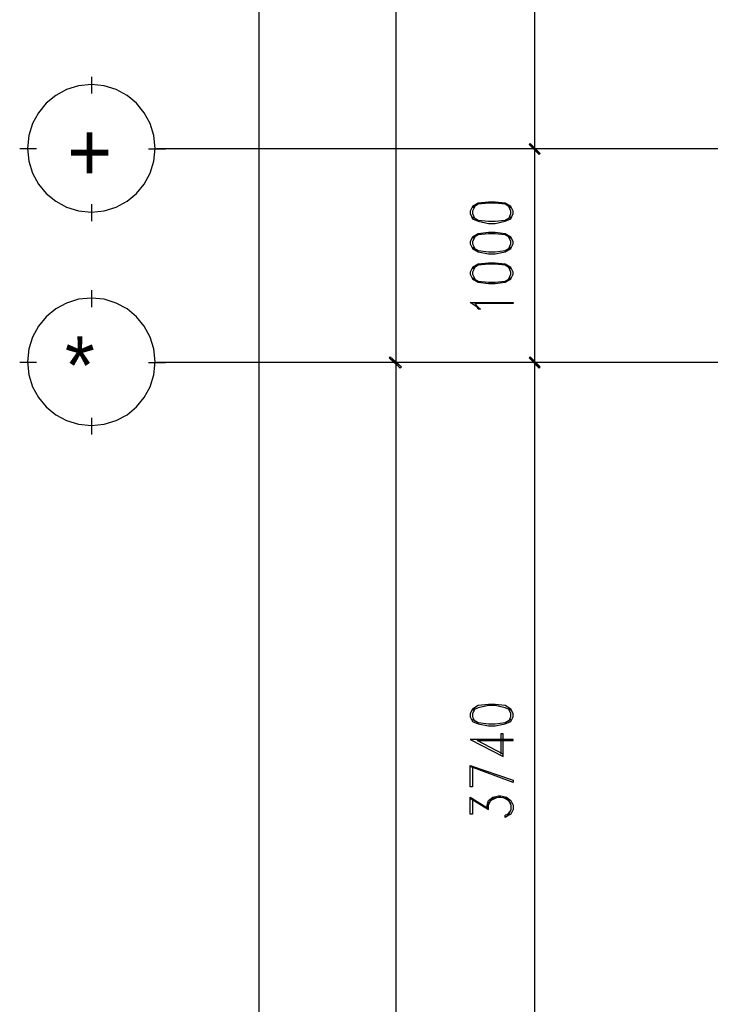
# Model space of a CAD drawing. Header units: millimetres. Extents: x 0 to 420, y 0 to 297.
# Tile 39 of 79: x 142 to 168, y 155 to 192. Entities that reach past the tile are written whole.
import ezdxf

# ---------------------------------------------------------------- set-up
doc = ezdxf.new("R2010")
doc.units = ezdxf.units.MM
for name, color, linetype in [('FILL_000000', 7, 'Continuous'), ('LINE_000000', 7, 'Continuous'), ('TEXT', 7, 'Continuous')]:
    doc.layers.add(name, color=color, linetype=linetype)

msp = doc.modelspace()

# ---------------------------------------------------------------- hatches: boundary and pattern name
at = {"layer": 'FILL_000000'}
h = msp.add_hatch(color=7, dxfattribs=at)
h.dxf.hatch_style = 1
h.paths.add_polyline_path([(161.84, 187.071), (161.417, 187.41), (161.459, 187.452), (161.84, 187.071)])
h = msp.add_hatch(color=7, dxfattribs=at)
h.dxf.hatch_style = 1
h.paths.add_polyline_path([(161.459, 187.452), (161.417, 187.41), (161.84, 187.071), (161.459, 187.452)])
h = msp.add_hatch(color=7, dxfattribs=at)
h.dxf.hatch_style = 1
h.paths.add_polyline_path([(161.798, 187.029), (161.84, 187.071), (161.417, 187.41), (161.798, 187.029)])
h = msp.add_hatch(color=7, dxfattribs=at)
h.dxf.hatch_style = 1
h.paths.add_polyline_path([(161.417, 187.41), (161.84, 187.071), (161.798, 187.029), (161.417, 187.41)])
h = msp.add_hatch(color=7, dxfattribs=at)
h.dxf.hatch_style = 1
h.paths.add_polyline_path([(156.21, 179.451), (156.168, 179.409), (156.633, 179.07), (156.21, 179.451)])
h = msp.add_hatch(color=7, dxfattribs=at)
h.dxf.hatch_style = 1
h.paths.add_polyline_path([(156.633, 179.07), (156.168, 179.409), (156.21, 179.451), (156.633, 179.07)])
h = msp.add_hatch(color=7, dxfattribs=at)
h.dxf.hatch_style = 1
h.paths.add_polyline_path([(156.168, 179.409), (156.633, 179.07), (156.591, 179.028), (156.168, 179.409)])
h = msp.add_hatch(color=7, dxfattribs=at)
h.dxf.hatch_style = 1
h.paths.add_polyline_path([(156.591, 179.028), (156.633, 179.07), (156.168, 179.409), (156.591, 179.028)])
h = msp.add_hatch(color=7, dxfattribs=at)
h.dxf.hatch_style = 1
h.paths.add_polyline_path([(161.84, 179.07), (161.417, 179.409), (161.459, 179.451), (161.84, 179.07)])
h = msp.add_hatch(color=7, dxfattribs=at)
h.dxf.hatch_style = 1
h.paths.add_polyline_path([(161.459, 179.451), (161.417, 179.409), (161.84, 179.07), (161.459, 179.451)])
h = msp.add_hatch(color=7, dxfattribs=at)
h.dxf.hatch_style = 1
h.paths.add_polyline_path([(161.798, 179.028), (161.84, 179.07), (161.417, 179.409), (161.798, 179.028)])
h = msp.add_hatch(color=7, dxfattribs=at)
h.dxf.hatch_style = 1
h.paths.add_polyline_path([(161.417, 179.409), (161.84, 179.07), (161.798, 179.028), (161.417, 179.409)])

# ---------------------------------------------------------------- linework, layer by layer
at = {"layer": 'LINE_000000', "lineweight": 25}
for p, q in [((151.299, 83.354), (151.299, 211.201)), ((156.422, 211.201), (156.422, 179.239)), ((161.629, 187.24), (161.629, 211.201)), ((145.034, 189.315), (145.034, 189.95)), ((142.96, 187.24), (142.325, 187.24)), ((147.151, 187.24), (147.786, 187.24)), ((242.443, 187.24), (147.447, 187.24)), ((167.809, 187.24), (161.036, 187.24)), ((167.809, 187.24), (161.036, 187.24)), ((161.629, 179.239), (161.629, 187.24)), ((145.034, 184.531), (145.034, 185.166)), ((145.034, 181.314), (145.034, 181.949)), ((142.96, 179.239), (142.325, 179.239)), ((147.151, 179.239), (147.786, 179.239)), ((229.404, 179.239), (147.447, 179.239)), ((160.232, 179.239), (155.787, 179.239)), ((160.232, 179.239), (155.787, 179.239)), ((156.422, 179.239), (156.422, 115.951)), ((167.005, 179.239), (161.036, 179.239)), ((167.809, 179.239), (161.036, 179.239)), ((161.629, 149.352), (161.629, 179.239)), ((145.034, 176.53), (145.034, 177.165)), ((159.216, 162.899), (159.893, 162.475)), ((160.74, 162.433), (160.57, 162.264))]:
    msp.add_line(p, q, dxfattribs=at)
for points in [[(147.405, 187.262), (147.356, 187.744), (147.217, 188.193), (146.996, 188.599), (146.704, 188.953), (146.35, 189.245), (145.944, 189.465), (145.495, 189.605), (145.013, 189.653), (144.531, 189.605), (144.082, 189.465), (143.676, 189.245), (143.322, 188.953), (143.029, 188.599), (142.809, 188.193), (142.67, 187.744), (142.621, 187.262), (142.67, 186.779), (142.809, 186.33), (143.029, 185.924), (143.322, 185.57), (143.676, 185.278), (144.082, 185.058), (144.531, 184.918), (145.013, 184.87), (145.495, 184.918), (145.944, 185.058), (146.35, 185.278), (146.704, 185.57), (146.996, 185.924), (147.217, 186.33), (147.356, 186.779), (147.405, 187.262)], [(159.216, 184.827), (159.3, 184.616), (159.512, 184.531), (159.893, 184.446), (160.147, 184.446), (160.528, 184.531), (160.74, 184.616), (160.824, 184.827), (160.824, 184.912), (160.74, 185.081), (160.528, 185.208), (160.147, 185.251), (159.893, 185.251), (159.512, 185.208), (159.3, 185.081), (159.216, 184.912), (159.216, 184.827)], [(159.216, 183.684), (159.3, 183.515), (159.512, 183.388), (159.893, 183.303), (160.147, 183.303), (160.528, 183.388), (160.74, 183.515), (160.824, 183.684), (160.824, 183.769), (160.74, 183.938), (160.528, 184.065), (160.147, 184.108), (159.893, 184.108), (159.512, 184.065), (159.3, 183.938), (159.216, 183.769), (159.216, 183.684)], [(159.216, 182.541), (159.3, 182.372), (159.512, 182.245), (159.893, 182.203), (160.147, 182.203), (160.528, 182.245), (160.74, 182.372), (160.824, 182.541), (160.824, 182.626), (160.74, 182.795), (160.528, 182.922), (160.147, 182.965), (159.893, 182.965), (159.512, 182.922), (159.3, 182.795), (159.216, 182.626), (159.216, 182.541)], [(147.405, 179.26), (147.356, 179.743), (147.217, 180.191), (146.996, 180.598), (146.704, 180.952), (146.35, 181.244), (145.944, 181.464), (145.495, 181.604), (145.013, 181.652), (144.531, 181.604), (144.082, 181.464), (143.676, 181.244), (143.322, 180.952), (143.029, 180.598), (142.809, 180.191), (142.67, 179.743), (142.621, 179.26), (142.67, 178.778), (142.809, 178.329), (143.029, 177.923), (143.322, 177.569), (143.676, 177.277), (144.082, 177.057), (144.531, 176.917), (145.013, 176.869), (145.495, 176.917), (145.944, 177.057), (146.35, 177.277), (146.704, 177.569), (146.996, 177.923), (147.217, 178.329), (147.356, 178.778), (147.405, 179.26)], [(160.824, 181.483), (160.824, 181.441), (159.385, 181.441), (159.512, 181.314), (159.597, 181.229), (159.512, 181.229), (159.47, 181.314), (159.216, 181.483), (160.824, 181.483)], [(159.216, 165.947), (159.3, 165.777), (159.512, 165.693), (159.893, 165.608), (160.147, 165.608), (160.528, 165.693), (160.74, 165.777), (160.824, 165.947), (160.824, 166.074), (160.74, 166.243), (160.528, 166.37), (160.147, 166.412), (159.893, 166.412), (159.512, 166.37), (159.3, 166.243), (159.216, 166.074), (159.216, 165.947)]]:
    msp.add_lwpolyline(points, close=True, dxfattribs=at)
at = {"layer": 'LINE_000000', "lineweight": 0}
for points in [[(161.84, 187.071), (161.417, 187.41), (161.459, 187.452), (161.84, 187.071)], [(161.459, 187.452), (161.417, 187.41), (161.84, 187.071), (161.459, 187.452)], [(161.798, 187.029), (161.84, 187.071), (161.417, 187.41), (161.798, 187.029)], [(161.417, 187.41), (161.84, 187.071), (161.798, 187.029), (161.417, 187.41)], [(156.21, 179.451), (156.168, 179.409), (156.633, 179.07), (156.21, 179.451)], [(156.633, 179.07), (156.168, 179.409), (156.21, 179.451), (156.633, 179.07)], [(156.168, 179.409), (156.633, 179.07), (156.591, 179.028), (156.168, 179.409)], [(156.591, 179.028), (156.633, 179.07), (156.168, 179.409), (156.591, 179.028)], [(161.84, 179.07), (161.417, 179.409), (161.459, 179.451), (161.84, 179.07)], [(161.459, 179.451), (161.417, 179.409), (161.84, 179.07), (161.459, 179.451)], [(161.798, 179.028), (161.84, 179.07), (161.417, 179.409), (161.798, 179.028)], [(161.417, 179.409), (161.84, 179.07), (161.798, 179.028), (161.417, 179.409)]]:
    msp.add_lwpolyline(points, close=True, dxfattribs=at)
at = {"layer": 'LINE_000000', "lineweight": 25}
for points in [[(160.74, 185.039), (160.528, 185.166), (160.147, 185.208), (159.893, 185.208), (159.512, 185.166), (159.3, 185.039)], [(159.385, 185.081), (159.3, 184.912), (159.3, 184.827), (159.385, 184.616)], [(160.655, 184.616), (160.74, 184.827), (160.74, 184.912), (160.655, 185.081)], [(159.3, 184.7), (159.512, 184.573), (159.893, 184.531), (160.147, 184.531), (160.528, 184.573), (160.74, 184.7)], [(160.74, 183.896), (160.528, 184.023), (160.147, 184.065), (159.893, 184.065), (159.512, 184.023), (159.3, 183.896)], [(159.385, 183.938), (159.3, 183.769), (159.3, 183.684), (159.385, 183.515)], [(160.655, 183.515), (160.74, 183.684), (160.74, 183.769), (160.655, 183.938)], [(159.3, 183.557), (159.512, 183.43), (159.893, 183.388), (160.147, 183.388), (160.528, 183.43), (160.74, 183.557)], [(160.74, 182.753), (160.528, 182.88), (160.147, 182.922), (159.893, 182.922), (159.512, 182.88), (159.3, 182.753)], [(159.385, 182.795), (159.3, 182.626), (159.3, 182.541), (159.385, 182.372)], [(160.655, 182.372), (160.74, 182.541), (160.74, 182.626), (160.655, 182.795)], [(159.3, 182.414), (159.512, 182.287), (159.893, 182.245), (160.147, 182.245), (160.528, 182.287), (160.74, 182.414)], [(160.74, 166.201), (160.528, 166.285), (160.147, 166.37), (159.893, 166.37), (159.512, 166.285), (159.3, 166.201)], [(159.385, 166.243), (159.3, 166.074), (159.3, 165.947), (159.385, 165.777)], [(160.655, 165.777), (160.74, 165.947), (160.74, 166.074), (160.655, 166.243)], [(159.3, 165.862), (159.512, 165.735), (159.893, 165.693), (160.147, 165.693), (160.528, 165.735), (160.74, 165.862)], [(160.443, 164.55), (159.47, 165.058), (160.824, 165.058), (160.824, 165.1), (159.216, 165.1), (160.443, 164.465), (160.443, 165.312), (160.359, 165.312), (160.359, 164.55)], [(159.3, 164.084), (159.3, 163.322), (159.216, 163.322), (159.216, 164.126), (160.824, 163.576), (160.824, 163.491), (159.216, 164.084)], [(159.3, 162.899), (159.3, 162.306), (159.216, 162.306), (159.216, 162.941), (159.893, 162.518)], [(159.851, 162.518), (159.851, 162.645), (159.893, 162.814), (160.062, 162.941), (160.274, 162.983), (160.359, 162.983), (160.57, 162.941), (160.74, 162.814), (160.824, 162.645), (160.824, 162.475), (160.74, 162.306), (160.655, 162.264), (160.528, 162.179), (160.528, 162.264)], [(159.893, 162.475), (159.893, 162.645), (159.978, 162.814), (160.232, 162.941)], [(159.893, 162.687), (160.062, 162.899), (160.274, 162.941), (160.359, 162.941), (160.57, 162.899), (160.74, 162.687)], [(160.443, 162.941), (160.655, 162.814), (160.74, 162.645), (160.74, 162.475), (160.655, 162.306), (160.528, 162.264)]]:
    msp.add_lwpolyline(points, dxfattribs=at)

# ---------------------------------------------------------------- texts
at = {"layer": 'TEXT'}
for s, p in [('+', (144.103, 186.055)), ('*', (144.018, 178.054))]:
    msp.add_text(s, height=2.156, dxfattribs=at).set_placement(p)

doc.saveas('drawing.dxf')
